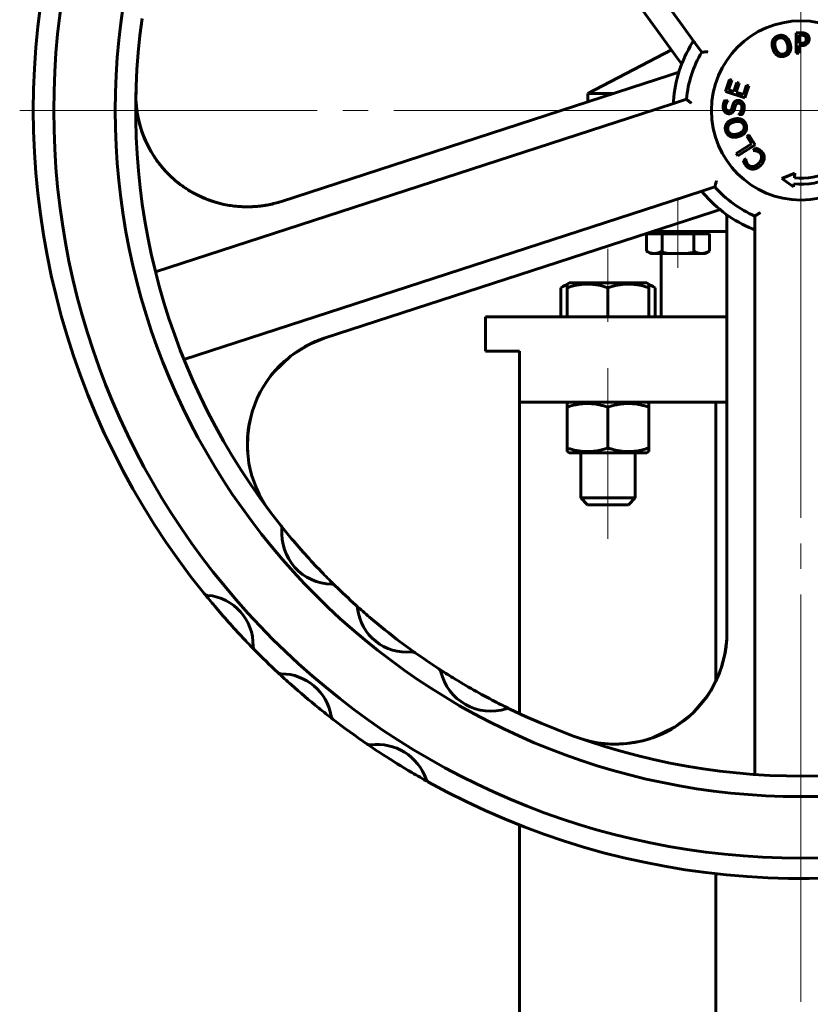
# Model space of a CAD drawing. Header units: millimetres. Extents: x -187 to 437, y 0 to 608.
# Tile 4 of 10: x 79 to 126, y 382 to 440. Entities that reach past the tile are written whole.
import ezdxf

# ---------------------------------------------------------------- set-up
doc = ezdxf.new("R2010")
doc.units = ezdxf.units.MM
for name, pattern in [('K5LT-1', [0]), ('K5LT_AXLED', [28.364895, 23.864895, -1.5, 1.5, -1.5]), ('K5LT_BASIC', [0])]:
    doc.linetypes.add(name, pattern=pattern)
doc.layers.add('Системный слой (1)', color=251, linetype='Continuous', true_color=0x6c6c6c)

# ---------------------------------------------------------------- blocks, each defined once
blk = doc.blocks.new('U0')
at = {"layer": 'Системный слой (1)', "color": 143, "linetype": 'K5LT_BASIC', "lineweight": 60, "true_color": 0x33acca}
for p, q in [((111.377, 414.129), (113.657, 414.129)), ((113.657, 414.129), (115.937, 414.129))]:
    blk.add_line(p, q, dxfattribs=at)
blk = doc.blocks.new('U1')
at = {"layer": 'Системный слой (1)', "color": 143, "linetype": 'K5LT_BASIC', "lineweight": 60, "true_color": 0x33acca}
for p, q in [((97.025, 420.841), (96.217, 420.518)), ((96.217, 420.518), (95.061, 419.806)), ((95.061, 419.806), (94.076, 418.864)), ((94.076, 418.864), (93.77, 418.479)), ((92.751, 416.366), (92.614, 415.749)), ((92.614, 415.749), (92.536, 415.12)), ((92.536, 415.12), (92.519, 414.486))]:
    blk.add_line(p, q, dxfattribs=at)
blk = doc.blocks.new('U3')
at = {"layer": 'Системный слой (1)', "color": 143, "linetype": 'K5LT_BASIC', "lineweight": 60, "true_color": 0x33acca}
for p, q in [((86.422, 432.711), (86.271, 433.145)), ((86.604, 432.289), (86.422, 432.711)), ((86.814, 431.881), (86.604, 432.289)), ((87.322, 431.105), (87.006, 431.559)), ((87.675, 430.68), (87.322, 431.105)), ((88.063, 430.288), (87.675, 430.68))]:
    blk.add_line(p, q, dxfattribs=at)
blk = doc.blocks.new('U7')
at = {"layer": 'Системный слой (1)', "color": 143, "linetype": 'K5LT_BASIC', "lineweight": 60, "true_color": 0x33acca}
for p, q in [((93.93, 418.69), (94.196, 419.005)), ((93.403, 417.916), (93.653, 418.313)), ((93.653, 418.313), (93.93, 418.69)), ((93.375, 417.867), (93.403, 417.916)), ((92.541, 415.193), (92.573, 415.489)), ((92.517, 414.709), (92.521, 414.871)), ((92.521, 414.871), (92.541, 415.193)), ((92.517, 414.629), (92.517, 414.709)), ((92.517, 414.588), (92.517, 414.629)), ((92.517, 414.568), (92.517, 414.588)), ((92.518, 414.539), (92.517, 414.568)), ((92.518, 414.525), (92.518, 414.539)), ((92.518, 414.52), (92.518, 414.525)), ((92.518, 414.509), (92.518, 414.52)), ((92.519, 414.487), (92.518, 414.509)), ((92.543, 414.104), (92.519, 414.487))]:
    blk.add_line(p, q, dxfattribs=at)
blk = doc.blocks.new('U12')
at = {"layer": 'Системный слой (1)', "color": 143, "linetype": 'K5LT_BASIC', "lineweight": 60, "true_color": 0x33acca}
for p, q in [((116.853, 397.667), (116.29, 397.438)), ((117.391, 397.948), (116.853, 397.667)), ((114.297, 397.063), (113.972, 397.061)), ((114.767, 397.095), (114.297, 397.063)), ((115.233, 397.16), (114.767, 397.095)), ((115.377, 397.187), (115.233, 397.16)), ((115.75, 397.272), (115.707, 397.261)), ((116.009, 397.345), (115.75, 397.272)), ((116.137, 397.385), (116.009, 397.345)), ((116.201, 397.406), (116.137, 397.385)), ((116.233, 397.417), (116.201, 397.406)), ((116.249, 397.423), (116.233, 397.417)), ((116.266, 397.429), (116.249, 397.423)), ((116.285, 397.436), (116.266, 397.429)), ((116.29, 397.438), (116.285, 397.436))]:
    blk.add_line(p, q, dxfattribs=at)
blk = doc.blocks.new('U13')
at = {"layer": 'Системный слой (1)', "color": 143, "linetype": 'K5LT_BASIC', "lineweight": 60, "true_color": 0x33acca}
for p, q in [((88.425, 429.976), (88.38, 430.012)), ((88.471, 429.94), (88.425, 429.976)), ((88.516, 429.904), (88.471, 429.94)), ((89.98, 429.051), (89.454, 429.301)), ((90.525, 428.85), (89.98, 429.051)), ((91.084, 428.698), (90.525, 428.85))]:
    blk.add_line(p, q, dxfattribs=at)
blk = doc.blocks.new('U14')
at = {"layer": 'Системный слой (1)', "color": 143, "linetype": 'K5LT_BASIC', "lineweight": 60, "true_color": 0x33acca}
for p, q in [((119.41, 399.788), (119.049, 399.329)), ((119.728, 400.277), (119.41, 399.788)), ((119.049, 399.329), (118.647, 398.903)), ((117.599, 398.075), (117.512, 398.02)), ((117.686, 398.131), (117.599, 398.075)), ((117.772, 398.189), (117.686, 398.131))]:
    blk.add_line(p, q, dxfattribs=at)
blk = doc.blocks.new('U15')
at = {"layer": 'Системный слой (1)', "color": 143, "linetype": 'K5LT_BASIC', "lineweight": 60, "true_color": 0x33acca}
for p, q in [((120.506, 402.329), (120.615, 403.164)), ((120.29, 401.513), (120.506, 402.329)), ((119.971, 400.729), (120.29, 401.513)), ((118.623, 398.882), (119.484, 399.894)), ((119.484, 399.894), (119.572, 400.024)), ((119.572, 400.024), (119.577, 400.031)), ((119.577, 400.031), (119.583, 400.042)), ((119.583, 400.042), (119.586, 400.046)), ((117.562, 398.053), (118.623, 398.882)), ((116.265, 397.428), (117.562, 398.053)), ((113.234, 397.121), (113.908, 397.066)), ((113.908, 397.066), (114.765, 397.096)), ((114.765, 397.096), (115.61, 397.237)), ((115.61, 397.237), (115.785, 397.281))]:
    blk.add_line(p, q, dxfattribs=at)
blk = doc.blocks.new('U22')
at = {"layer": 'Системный слой (1)', "color": 143, "linetype": 'K5LT_BASIC', "lineweight": 60, "true_color": 0x33acca}
for p, q in [((111.008, 423.871), (110.886, 423.805)), ((111.132, 423.926), (111.008, 423.871)), ((111.257, 423.97), (111.132, 423.926))]:
    blk.add_line(p, q, dxfattribs=at)
blk = doc.blocks.new('U23')
at = {"layer": 'Системный слой (1)', "color": 143, "linetype": 'K5LT_BASIC', "lineweight": 60, "true_color": 0x33acca}
for p, q in [((116.182, 423.926), (116.057, 423.97)), ((116.306, 423.871), (116.182, 423.926)), ((116.428, 423.805), (116.306, 423.871))]:
    blk.add_line(p, q, dxfattribs=at)
blk = doc.blocks.new('U26')
at = {"layer": 'Системный слой (1)', "color": 143, "linetype": 'K5LT_BASIC', "lineweight": 60, "true_color": 0x33acca}
for p, q in [((116.253, 427.089), (120.629, 427.089)), ((129.029, 427.089), (132.773, 427.089))]:
    blk.add_line(p, q, dxfattribs=at)
blk = doc.blocks.new('U29')
at = {"layer": 'Системный слой (1)', "color": 143, "linetype": 'K5LT_BASIC', "lineweight": 60, "true_color": 0x33acca}
for p, q in [((106.471, 422.089), (120.629, 422.089)), ((129.029, 422.089), (143.471, 422.089))]:
    blk.add_line(p, q, dxfattribs=at)
blk = doc.blocks.new('U31')
at = {"layer": 'Системный слой (1)', "color": 143, "linetype": 'K5LT_BASIC', "lineweight": 60, "true_color": 0x33acca}
for p, q in [((119.971, 400.729), (119.971, 417.089)), ((119.971, 286.089), (119.971, 389.467))]:
    blk.add_line(p, q, dxfattribs=at)
blk = doc.blocks.new('U34')
at = {"layer": 'Системный слой (1)', "color": 143, "linetype": 'K5LT_BASIC', "lineweight": 60, "true_color": 0x33acca}
for p, q in [((108.471, 417.089), (120.629, 417.089)), ((129.029, 417.089), (141.471, 417.089))]:
    blk.add_line(p, q, dxfattribs=at)
blk = doc.blocks.new('U36')
at = {"layer": 'Системный слой (1)', "color": 143, "linetype": 'K5LT_BASIC', "lineweight": 60, "true_color": 0x33acca}
for p, q in [((108.471, 398.851), (108.471, 417.089)), ((108.471, 286.089), (108.471, 392.323))]:
    blk.add_line(p, q, dxfattribs=at)
blk = doc.blocks.new('U37')
at = {"layer": 'Системный слой (1)', "color": 143, "linetype": 'K5LT_BASIC', "lineweight": 60, "true_color": 0x33acca}
for p, q in [((112.471, 435.189), (113.999, 435.189)), ((135.027, 435.189), (137.471, 435.189))]:
    blk.add_line(p, q, dxfattribs=at)
blk = doc.blocks.new('U40')
at = {"layer": 'Системный слой (1)', "color": 143, "linetype": 'K5LT_BASIC', "lineweight": 60, "true_color": 0x33acca}
for start, end in [(304.20435, 0), (250.45131, 304.20435)]:
    blk.add_arc((114.104, 403.585), 6.525, start, end, dxfattribs=at)
blk = doc.blocks.new('U44')
at = {"layer": 'Системный слой (1)', "color": 30, "linetype": 'K5LT_AXLED', "lineweight": 18, "true_color": 0xff8000}
for q in [(124.971, 479.989), (79.171, 434.189), (170.771, 434.189), (124.971, 256.289)]:
    blk.add_line((124.971, 434.189), q, dxfattribs=at)

msp = doc.modelspace()

# ---------------------------------------------------------------- linework, layer by layer
at = {"layer": 'Системный слой (1)', "color": 143, "linetype": 'K5LT_BASIC', "lineweight": 60, "true_color": 0x33acca}
for p, q in [((99.9177, 464.0775), (118.051, 439.119)), ((103.641, 456.6414), (116.8307, 438.4872)), ((118.051, 439.119), (118.7924, 438.0985)), ((116.8307, 438.4872), (117.6933, 437.3)), ((124.6802, 437.5416), (124.6957, 438.7415)), ((124.6957, 438.7415), (124.9971, 438.7376)), ((124.8534, 438.6013), (124.8472, 438.1229)), ((124.9856, 438.5996), (124.8534, 438.6013)), ((118.7924, 438.0985), (119.15, 437.6065)), ((124.8455, 437.9868), (124.8397, 437.5395)), ((124.9806, 437.9851), (124.8455, 437.9868)), ((124.8472, 438.1229), (124.9561, 438.1215)), ((117.3746, 437.7386), (112.4706, 435.1885)), ((117.6933, 437.3), (117.98, 436.9054)), ((124.8397, 437.5395), (124.6802, 437.5416)), ((117.1669, 436.2178), (115.7712, 435.7643)), ((117.8126, 436.4276), (117.1669, 436.2178)), ((115.7712, 435.7643), (94.5238, 428.8606)), ((120.5455, 435.2968), (120.7819, 436.0094)), ((120.9166, 435.9647), (120.7305, 435.4035)), ((120.7819, 436.0094), (120.9166, 435.9647)), ((121.0424, 435.3), (121.216, 435.8233)), ((121.3508, 435.7786), (121.1772, 435.2553)), ((121.216, 435.8233), (121.3508, 435.7786)), ((121.5999, 435.1151), (121.7861, 435.6762)), ((121.9208, 435.6315), (121.6845, 434.919)), ((121.7861, 435.6762), (121.9208, 435.6315)), ((112.4706, 434.6918), (112.4706, 435.1885)), ((121.6845, 434.919), (120.5455, 435.2968)), ((120.7305, 435.4035), (121.0424, 435.3)), ((121.1772, 435.2553), (121.5999, 435.1151)), ((117.6741, 434.6567), (116.4745, 434.2669)), ((118.2526, 434.8447), (117.6741, 434.6567)), ((120.5002, 434.7694), (120.6906, 434.7605)), ((120.6906, 434.7605), (120.6901, 434.7489)), ((116.4745, 434.2669), (87.1341, 424.7336)), ((121.3347, 433.9604), (121.3353, 433.9721)), ((121.5349, 433.9511), (121.3347, 433.9604)), ((121.7923, 432.6883), (121.9128, 432.7633)), ((122.0755, 432.2335), (121.7923, 432.6883)), ((121.9128, 432.7633), (122.2804, 432.1731)), ((121.1774, 431.6742), (122.0755, 432.2335)), ((122.2804, 432.1731), (121.2617, 431.5388)), ((121.2617, 431.5388), (121.1774, 431.6742)), ((122.1711, 431.8442), (122.3004, 431.9843)), ((122.1797, 431.8363), (122.1711, 431.8442)), ((121.5962, 431.2209), (121.7268, 431.3624)), ((121.7268, 431.3624), (121.736, 431.3538)), ((123.8401, 430.1929), (124.6161, 430.5059)), ((124.6161, 430.5059), (124.5871, 430.2405)), ((124.5301, 429.7196), (123.8401, 430.1929)), ((124.5488, 429.8908), (124.5301, 429.7196)), ((118.1432, 429.1312), (119.3428, 429.521)), ((119.3428, 429.521), (119.9213, 429.7089)), ((88.8028, 419.5979), (118.1432, 429.1312)), ((118.3669, 427.7754), (119.7626, 428.2289)), ((119.7626, 428.2289), (120.2265, 428.3796)), ((97.0255, 420.8411), (118.3669, 427.7754)), ((120.6292, 427.9198), (120.6292, 427.8705)), ((120.6292, 427.8705), (120.6292, 427.3938)), ((122.2706, 428.0021), (122.2706, 427.3938)), ((115.9106, 426.9685), (116.3725, 426.9685)), ((115.9106, 426.9685), (115.9106, 425.9514)), ((116.1581, 427.0577), (116.1581, 426.9685)), ((116.3725, 426.9685), (116.8344, 426.9685)), ((116.8344, 426.9685), (117.7581, 426.9685)), ((116.8344, 426.9685), (116.8344, 425.9514)), ((117.7581, 426.9685), (118.6819, 426.9685)), ((118.6819, 426.9685), (118.6819, 425.9514)), ((118.6819, 426.9685), (119.1438, 426.9685)), ((119.1438, 426.9685), (119.6057, 426.9685)), ((119.3581, 427.0885), (119.3581, 426.9685)), ((119.6057, 426.9685), (119.6057, 425.9514)), ((120.6292, 427.3938), (120.6292, 425.9263)), ((122.2706, 427.3938), (122.2706, 426.1324)), ((115.9106, 425.9514), (116.1581, 425.8085)), ((116.1581, 425.8085), (116.3725, 425.8085)), ((116.3725, 425.8085), (117.7581, 425.8085)), ((116.7706, 422.0885), (116.7706, 425.8085)), ((117.7581, 425.8085), (119.1438, 425.8085)), ((119.1438, 425.8085), (119.3581, 425.8085)), ((119.6057, 425.9514), (119.3581, 425.8085)), ((120.6292, 425.9263), (120.6292, 403.5855)), ((122.2706, 426.1324), (122.2706, 395.2821)), ((110.8856, 423.8049), (111.2569, 424.0192)), ((111.2569, 424.0192), (111.3769, 424.0885)), ((111.2569, 423.8049), (111.2569, 424.0192)), ((115.9369, 424.0885), (111.3769, 424.0885)), ((116.0569, 424.0192), (115.9369, 424.0885)), ((116.0569, 424.0192), (116.0569, 423.8049)), ((116.4282, 423.8049), (116.0569, 424.0192)), ((110.8856, 422.0885), (110.8856, 423.8049)), ((111.2569, 422.0885), (111.2569, 423.8049)), ((113.6569, 422.0885), (113.6569, 423.8049)), ((116.0569, 422.0885), (116.0569, 423.8049)), ((116.4282, 422.0885), (116.4282, 423.8049)), ((106.4706, 420.0885), (106.4706, 422.0885)), ((106.4706, 420.0885), (108.4706, 420.0885)), ((108.4706, 417.0885), (108.4706, 420.0885)), ((111.3769, 417.0885), (111.2569, 417.0192)), ((115.9369, 417.0885), (116.0569, 417.0192)), ((111.2569, 416.8049), (111.2569, 417.0192)), ((111.2569, 416.8049), (111.2569, 414.4122)), ((113.6569, 416.8049), (113.6569, 414.4122)), ((116.0569, 417.0192), (116.0569, 416.8049)), ((116.0569, 416.8049), (116.0569, 414.4122)), ((111.2569, 414.1978), (111.2569, 414.4122)), ((111.2569, 414.1978), (111.3769, 414.1285)), ((116.0569, 414.1978), (115.9369, 414.1285)), ((116.0569, 414.4122), (116.0569, 414.1978)), ((112.0569, 414.1285), (112.0569, 411.4885)), ((115.2569, 414.1285), (115.2569, 411.4885)), ((115.2569, 411.4885), (112.0569, 411.4885)), ((112.0569, 411.4885), (112.4569, 411.0885)), ((115.2569, 411.4885), (114.8569, 411.0885)), ((114.8569, 411.0885), (112.4569, 411.0885)), ((94.481, 409.8702), (94.4778, 409.8742)), ((97.6615, 406.3459), (97.6469, 406.3603)), ((98.895, 405.1874), (98.8797, 405.2012)), ((102.3596, 402.4121), (102.3438, 402.4233)), ((103.7456, 401.47), (103.7381, 401.4749)), ((107.9125, 399.1169), (107.9084, 399.1189))]:
    msp.add_line(p, q, dxfattribs=at)
at = {"layer": 'Системный слой (1)', "color": 30, "linetype": 'K5LT_AXLED', "lineweight": 18, "true_color": 0xff8000}
for p, q in [((124.9706, 427.1885), (124.9706, 437.1885)), ((124.9706, 425.0885), (124.9706, 431.0885)), ((117.7581, 429.0885), (117.7581, 424.9685)), ((113.6569, 426.0885), (113.6569, 421.8049)), ((113.6569, 419.0885), (113.6569, 414.8049)), ((113.6569, 416.4122), (113.6569, 409.0885))]:
    msp.add_line(p, q, dxfattribs=at)
at = {"layer": 'Системный слой (1)', "color": 143, "linetype": 'K5LT_BASIC', "lineweight": 60, "true_color": 0x33acca}
msp.add_circle((124.9706, 434.1885), 5.25, dxfattribs=at)
for centre, radius, start, end in [((124.9706, 434.1885), 43.8, 90, 180), ((124.9706, 434.1885), 43.8, 180, 90), ((124.9706, 434.1885), 40.2, 90, 180), ((124.9706, 434.1885), 40.2, 180, 90), ((124.9706, 434.1885), 45, 168.973948, 218.96572), ((124.9706, 434.1885), 39, 172.062892, 218.567757), ((124.9706, 434.1885), 7.5, 148.193038, 175.806962), ((124.9706, 434.1885), 6.75, 149.578178, 174.421822), ((124.9706, 434.1885), 4.3184, 264.394866, 29.57049), ((124.9706, 434.1885), 3.9666, 264.451341, 28.742093), ((92.5075, 435.0662), 6.525, 178.451306, 288), ((124.9706, 434.1885), 7.5, 220.193038, 247.806962), ((124.9706, 434.1885), 6.75, 221.578178, 246.421822), ((120.3292, 427.9198), 0.3, 0, 53.4838), ((99.0418, 414.6355), 6.525, 108, 217.020123), ((94.2431, 409.6873), 0.3, 355.406123, 38.567757), ((124.9706, 434.1885), 39, 218.567757, 220.039985), ((97.5255, 409.4236), 2.993, 175.406123, 268.716479), ((124.9706, 434.1885), 39, 220.039985, 224.082616), ((124.9706, 434.1885), 39, 224.082616, 225.554844), ((97.4517, 406.1314), 0.3, 45.554844, 88.716479), ((97.4517, 406.1314), 0.3, 45.554844, 88.716479), ((124.9706, 434.1885), 39, 225.554844, 228.009688), ((124.9706, 434.1885), 45, 218.96572, 220.203144), ((90.2154, 406.0787), 0.3, 218.96572, 265.139838), ((90.2154, 406.0787), 0.3, 218.96572, 265.139838), ((89.9438, 402.8845), 2.9057, 358.43548, 85.139838), ((124.9706, 434.1885), 45, 220.203144, 223.372174), ((98.6787, 404.9785), 0.3, 6.56209, 48.009688), ((124.9706, 434.1885), 39, 228.009688, 229.58558), ((101.8514, 405.3435), 2.8936, 186.56209, 276.013823), ((124.9706, 434.1885), 39, 229.58558, 232.990333), ((124.9706, 434.1885), 45, 223.372174, 224.609597), ((93.1483, 402.797), 0.3, 178.43548, 224.609597), ((124.9706, 434.1885), 39, 232.990333, 234.566225), ((124.9706, 434.1885), 45, 224.609597, 227.031526), ((102.186, 402.1674), 0.3, 54.566225, 96.013823), ((102.186, 402.1674), 0.3, 54.566225, 96.013823), ((124.9706, 434.1885), 39, 234.566225, 237.014304), ((94.5033, 401.4802), 0.3, 227.031526, 270.016687), ((94.5033, 401.4802), 0.3, 227.031526, 270.016687), ((124.9706, 434.1885), 45, 227.031526, 228.403372), ((94.5042, 398.2151), 2.9651, 9.459841, 90.016687), ((103.5745, 401.2234), 0.3, 13.616829, 57.014304), ((124.9706, 434.1885), 39, 237.014304, 238.474086), ((106.789, 402.0021), 3.0075, 193.616829, 287.460368), ((124.9706, 434.1885), 39, 238.474086, 242.603111), ((124.9706, 434.1885), 45, 228.403372, 231.073155), ((124.9706, 434.1885), 39, 242.603111, 244.062892), ((124.9706, 434.1885), 45, 231.073155, 232.445001), ((97.725, 398.7518), 0.3, 189.459841, 232.445001), ((107.7814, 398.847), 0.3, 64.062892, 107.460368), ((107.7814, 398.847), 0.3, 64.062892, 107.460368), ((124.9706, 434.1885), 39, 244.062892, 290.567757), ((124.9706, 434.1885), 45, 232.445001, 235.577781), ((99.7023, 397.3158), 0.3, 235.577781, 277.252469), ((99.7023, 397.3158), 0.3, 235.577781, 277.252469), ((124.9706, 434.1885), 45, 235.578048, 237.011495), ((100.1246, 393.9973), 3.0452, 19.29926, 97.252469), ((124.9706, 434.1885), 45, 237.011495, 239.540234), ((124.9706, 434.1885), 45, 239.540234, 240.973948), ((103.2819, 395.1029), 0.3, 199.29926, 240.973948), ((124.9706, 434.1885), 45, 240.973948, 290.96572)]:
    msp.add_arc(centre, radius, start, end, dxfattribs=at)
for points in [[(123.3188, 438.2978), (123.3626, 438.3944), (123.5256, 438.5303), (123.641, 438.5653)], [(123.6821, 438.4335), (123.5993, 438.4083), (123.4921, 438.3128), (123.4633, 438.237)], [(123.641, 438.5653), (123.7583, 438.6009), (123.9711, 438.5761), (124.0585, 438.5224)], [(123.9723, 438.3915), (123.9086, 438.4372), (123.7621, 438.4578), (123.6821, 438.4335)], [(124.0585, 438.5224), (124.1468, 438.4659), (124.2872, 438.2646), (124.3308, 438.1213)], [(125.1989, 438.5512), (125.1613, 438.5769), (125.0605, 438.5987), (124.9856, 438.5996)], [(124.9971, 438.7376), (125.1041, 438.7362), (125.2534, 438.6993), (125.3102, 438.6587)], [(125.2831, 438.3673), (125.2839, 438.4295), (125.2423, 438.5214), (125.1989, 438.5512)], [(125.3102, 438.6587), (125.3767, 438.6121), (125.4508, 438.4701), (125.4495, 438.37)], [(123.3156, 437.813), (123.2718, 437.9573), (123.2768, 438.1986), (123.3188, 438.2978)], [(123.4633, 438.237), (123.4355, 438.1645), (123.4408, 437.973), (123.4747, 437.8613)], [(123.4747, 437.8613), (123.5434, 437.6352), (123.8061, 437.4528), (123.9652, 437.5011)], [(123.9652, 437.5011), (124.1243, 437.5494), (124.2403, 437.8469), (124.1716, 438.073)], [(124.1716, 438.073), (124.1372, 438.1865), (124.0344, 438.3474), (123.9723, 438.3915)], [(124.3308, 438.1213), (124.3731, 437.9817), (124.3711, 437.7341), (124.3273, 437.6375)], [(124.9561, 438.1215), (125.0533, 438.1203), (125.1733, 438.1499), (125.2128, 438.1902)], [(125.341, 438.1049), (125.278, 438.0444), (125.109, 437.9834), (124.9806, 437.9851)], [(125.2128, 438.1902), (125.2492, 438.2257), (125.2824, 438.3099), (125.2831, 438.3673)], [(125.4495, 438.37), (125.4485, 438.2922), (125.3912, 438.1529), (125.341, 438.1049)], [(123.5866, 437.4126), (123.4974, 437.4688), (123.3585, 437.6716), (123.3156, 437.813)], [(124.0044, 437.3687), (123.8881, 437.3334), (123.678, 437.356), (123.5866, 437.4126)], [(124.3273, 437.6375), (124.2808, 437.536), (124.117, 437.4029), (124.0044, 437.3687)], [(120.73, 433.9974), (120.5843, 434.0042), (120.3977, 434.2407), (120.4059, 434.4165)], [(120.4059, 434.4165), (120.4106, 434.5175), (120.4588, 434.6944), (120.5002, 434.7694)], [(120.5443, 434.4208), (120.5391, 434.31), (120.6367, 434.1682), (120.7212, 434.1643)], [(120.6901, 434.7489), (120.6349, 434.694), (120.5489, 434.5189), (120.5443, 434.4208)], [(120.915, 434.312), (120.931, 434.3618), (120.9728, 434.5069), (120.9896, 434.5548)], [(120.9896, 434.5548), (121.0333, 434.6764), (121.1911, 434.7839), (121.3028, 434.7787)], [(121.1298, 434.4723), (121.1117, 434.4177), (121.086, 434.3264), (121.0653, 434.2582)], [(121.3203, 434.6114), (121.2484, 434.6148), (121.1558, 434.548), (121.1298, 434.4723)], [(121.3028, 434.7787), (121.3737, 434.7754), (121.507, 434.7117), (121.5522, 434.658)], [(121.508, 434.3349), (121.5141, 434.467), (121.4107, 434.6072), (121.3203, 434.6114)], [(121.5522, 434.658), (121.602, 434.5983), (121.6516, 434.4499), (121.6465, 434.3402)], [(120.7212, 434.1643), (120.797, 434.1607), (120.8911, 434.2371), (120.915, 434.312)], [(120.9502, 434.065), (120.9087, 434.0299), (120.7999, 433.9941), (120.73, 433.9974)], [(121.0653, 434.2582), (121.0459, 434.1968), (120.9918, 434.101), (120.9502, 434.065)], [(121.3353, 433.9721), (121.4128, 434.0473), (121.5037, 434.2427), (121.508, 434.3349)], [(121.6465, 434.3402), (121.6404, 434.21), (121.5775, 434.0299), (121.5349, 433.9511)], [(120.553, 433.0016), (120.5212, 433.1199), (120.5529, 433.3319), (120.6094, 433.4175)], [(120.6094, 433.4175), (120.6688, 433.5039), (120.8745, 433.6377), (121.0192, 433.6766)], [(120.7375, 433.327), (120.6897, 433.2649), (120.6644, 433.1191), (120.6861, 433.0384)], [(121.0623, 433.516), (120.9477, 433.4852), (120.7836, 433.3878), (120.7375, 433.327)], [(121.0192, 433.6766), (121.16, 433.7144), (121.4074, 433.7043), (121.5026, 433.6574)], [(121.6271, 433.2911), (121.584, 433.4517), (121.2905, 433.5773), (121.0623, 433.516)], [(121.2512, 432.8125), (121.4794, 432.8738), (121.6703, 433.1305), (121.6271, 433.2911)], [(121.5026, 433.6574), (121.6025, 433.6077), (121.7302, 433.4396), (121.7608, 433.326)], [(121.7608, 433.326), (121.7923, 433.2086), (121.7629, 432.9993), (121.7034, 432.9098)], [(120.81, 432.6709), (120.7148, 432.7178), (120.5843, 432.8852), (120.553, 433.0016)], [(120.6861, 433.0384), (120.7086, 432.9548), (120.8006, 432.8446), (120.8754, 432.8133)], [(121.2943, 432.6519), (121.1488, 432.6128), (120.9077, 432.6256), (120.81, 432.6709)], [(120.8754, 432.8133), (120.947, 432.7832), (121.1385, 432.7823), (121.2512, 432.8125)], [(121.7034, 432.9098), (121.6443, 432.8224), (121.4371, 432.6903), (121.2943, 432.6519)], [(122.3386, 431.8207), (122.2893, 431.8317), (122.2058, 431.8373), (122.1797, 431.8363)], [(122.3004, 431.9843), (122.3422, 431.9708), (122.4168, 431.9484), (122.4638, 431.9262)], [(122.5497, 431.7067), (122.4989, 431.7535), (122.3894, 431.8082), (122.3386, 431.8207)], [(122.4638, 431.9262), (122.5142, 431.9034), (122.5919, 431.8556), (122.6447, 431.8069)], [(122.6609, 431.4414), (122.6639, 431.5193), (122.6054, 431.6552), (122.5497, 431.7067)], [(122.6447, 431.8069), (122.7305, 431.7277), (122.8222, 431.536), (122.8217, 431.4293)], [(121.666, 431.0613), (121.6459, 431.0969), (121.611, 431.1781), (121.5962, 431.2209)], [(121.8, 430.8953), (121.7557, 430.9362), (121.6896, 431.0209), (121.666, 431.0613)], [(121.736, 431.3538), (121.7386, 431.325), (121.7503, 431.2402), (121.7675, 431.1886)], [(121.7675, 431.1886), (121.7839, 431.139), (121.8415, 431.0422), (121.893, 430.9947)], [(121.893, 430.9947), (121.9495, 430.9427), (122.0931, 430.8961), (122.1719, 430.9055)], [(122.1719, 430.9055), (122.2506, 430.9163), (122.418, 431.0145), (122.4964, 431.0996)], [(122.6187, 430.9869), (122.5165, 430.8761), (122.3083, 430.7638), (122.1987, 430.7524)], [(122.4964, 431.0996), (122.5802, 431.1904), (122.6572, 431.3614), (122.6609, 431.4414)], [(122.8217, 431.4293), (122.8219, 431.3233), (122.7215, 431.0984), (122.6187, 430.9869)], [(122.1987, 430.7524), (122.0911, 430.7419), (121.8893, 430.8129), (121.8, 430.8953)]]:
    msp.add_open_spline(points, degree=2, dxfattribs=at)
for points, knots in [([(118.756, 438.1487), (118.7474, 438.1606), (118.7391, 438.1712), (118.7181, 438.1948), (118.7055, 438.2057), (118.6819, 438.2152), (118.6715, 438.2153), (118.6504, 438.2071), (118.6401, 438.1988), (118.6187, 438.1749), (118.6078, 438.1591), (118.5969, 438.1415)], [0.26084178, 0.26084178, 0.26084178, 0.26084178, 0.27907306, 0.27907306, 0.30792839, 0.30792839, 0.33192933, 0.33192933, 0.35652941, 0.35652941, 0.38334636, 0.38334636, 0.38334636, 0.38334636]), ([(119.15, 437.6065), (119.15, 437.6065), (119.1565, 437.6068), (119.1822, 437.608), (119.202, 437.609), (119.2554, 437.6114), (119.2902, 437.6129), (119.3559, 437.6156), (119.3851, 437.6168), (119.4456, 437.6191), (119.477, 437.6202), (119.5089, 437.6213), (119.5095, 437.6213), (119.51, 437.6213)], [0, 0, 0, 0, 0.0329948, 0.0329948, 0.06869231, 0.06869231, 0.11081706, 0.11081706, 0.1413526, 0.1413526, 0.1725803, 0.1725803, 0.173117, 0.173117, 0.173117, 0.173117]), ([(117.4907, 434.7369), (117.4887, 434.7099), (117.4886, 434.6868), (117.4949, 434.6537), (117.5001, 434.6422), (117.5165, 434.627), (117.5271, 434.6233), (117.5549, 434.622), (117.5721, 434.6252), (117.5988, 434.6324), (117.6068, 434.6348), (117.6152, 434.6375)], [0.00042724, 0.00042724, 0.00042724, 0.00042724, 0.03249564, 0.03249564, 0.05842647, 0.05842647, 0.08287906, 0.08287906, 0.11035826, 0.11035826, 0.12140579, 0.12140579, 0.12140579, 0.12140579]), ([(118.5351, 434.621), (118.5347, 434.6214), (118.5343, 434.6217), (118.5091, 434.6413), (118.4843, 434.6607), (118.4367, 434.6981), (118.4138, 434.7162), (118.3623, 434.757), (118.335, 434.7787), (118.2932, 434.8121), (118.2777, 434.8245), (118.2577, 434.8406), (118.2526, 434.8446), (118.2526, 434.8447)], [-0.00053974, -0.00053974, -0.00053974, -0.00053974, 0, 0, 0.0314048, 0.0314048, 0.06211351, 0.06211351, 0.10447717, 0.10447717, 0.14037713, 0.14037713, 0.17355906, 0.17355906, 0.17355906, 0.17355906]), ([(86.1292, 433.6974), (86.1884, 433.422), (86.2652, 433.1504), (86.4113, 432.737), (86.47, 432.5914), (86.5446, 432.4168), (86.558, 432.3863), (86.6097, 432.2764), (86.6468, 432.1964), (86.8088, 431.8759), (86.9606, 431.6514), (87.0985, 431.417), (87.0995, 431.4157), (87.2546, 431.1868), (87.4234, 430.9691), (87.7917, 430.5505), (87.9923, 430.3502), (88.419, 429.9752), (88.6455, 429.8009), (88.9508, 429.5961), (89.0194, 429.5495), (89.2522, 429.4136), (89.4135, 429.3184), (89.8271, 429.1106), (90.0814, 429.0027), (90.3857, 428.8957), (90.4306, 428.8808), (90.497, 428.8586), (90.5184, 428.8511), (90.7413, 428.7886), (90.9421, 428.7288), (91.414, 428.6289), (91.6847, 428.5893), (92.0841, 428.556), (92.2121, 428.549), (92.4404, 428.5432), (92.5408, 428.543), (92.6853, 428.5459), (92.7295, 428.5472), (92.7933, 428.5498), (92.8128, 428.5507), (92.8518, 428.5526), (92.8713, 428.5536), (92.902, 428.5554), (92.9132, 428.5561), (92.9357, 428.5575), (92.9469, 428.5583), (92.9805, 428.5605), (93.003, 428.5622), (93.0701, 428.5675), (93.1149, 428.5714), (93.2488, 428.5847), (93.3378, 428.5954), (93.5169, 428.6205), (93.6069, 428.6351), (93.6965, 428.6515)], [0, 0, 0, 0, 2.8248763, 2.8248763, 4.3951613, 4.3951613, 4.728279, 4.728279, 5.6119954, 5.6119954, 8.3265429, 8.3265429, 8.3424468, 8.3424468, 11.1028001, 11.1028001, 13.951817, 13.951817, 16.8336405, 16.8336405, 17.6717447, 17.6717447, 19.5677232, 19.5677232, 22.3711955, 22.3711955, 22.8535098, 22.8535098, 23.0841499, 23.0841499, 25.2177296, 25.2177296, 28.0136984, 28.0136984, 29.3282959, 29.3282959, 30.3589931, 30.3589931, 30.8138451, 30.8138451, 31.0145737, 31.0145737, 31.2153023, 31.2153023, 31.3309821, 31.3309821, 31.446662, 31.446662, 31.677795, 31.677795, 32.1396073, 32.1396073, 33.0623245, 33.0623245, 34, 34, 34, 34]), ([(119.9213, 429.7089), (119.9213, 429.709), (119.923, 429.7152), (119.9298, 429.7401), (119.935, 429.7592), (119.9492, 429.8107), (119.9585, 429.8444), (119.9762, 429.9076), (119.9841, 429.9357), (120.0006, 429.994), (120.0093, 430.0242), (120.0181, 430.0549), (120.0183, 430.0554), (120.0184, 430.056)], [0, 0, 0, 0, 0.0329948, 0.0329948, 0.06869231, 0.06869231, 0.11081706, 0.11081706, 0.1413526, 0.1413526, 0.1725803, 0.1725803, 0.173117, 0.173117, 0.173117, 0.173117]), ([(119.2839, 429.5018), (119.2681, 429.4967), (119.2539, 429.4915), (119.2249, 429.4781), (119.2116, 429.4694), (119.1968, 429.4498), (119.194, 429.4399), (119.1964, 429.4169), (119.2017, 429.4043), (119.2182, 429.3772), (119.2291, 429.363), (119.2416, 429.3483)], [0.26077176, 0.26077176, 0.26077176, 0.26077176, 0.28129914, 0.28129914, 0.30962306, 0.30962306, 0.33349553, 0.33349553, 0.35841456, 0.35841456, 0.38337665, 0.38337665, 0.38337665, 0.38337665]), ([(94.5238, 428.8606), (94.4005, 428.8205), (94.276, 428.7842), (94.025, 428.7192), (93.8984, 428.6904), (93.6439, 428.6405), (93.5159, 428.6194), (93.3704, 428.5997), (93.3534, 428.5975), (93.3171, 428.5929), (93.2978, 428.5905), (93.2715, 428.5874), (93.2644, 428.5866), (93.2549, 428.5855), (93.2523, 428.5852), (93.2488, 428.5848), (93.2479, 428.5847), (93.2461, 428.5845), (93.2451, 428.5844), (93.2434, 428.5842), (93.2427, 428.5841), (93.2407, 428.5839), (93.2395, 428.5838), (93.2382, 428.5836)], [0, 0, 0, 0, 5.6, 5.6, 11.2, 11.2, 16.8, 16.8, 17.53822, 17.53822, 18.3781752, 18.3781752, 18.6833289, 18.6833289, 18.7941905, 18.7941905, 18.8344662, 18.8344662, 18.874742, 18.874742, 18.9078576, 18.9078576, 18.9610428, 18.9610428, 18.9610428, 18.9610428]), ([(122.5706, 428.2017), (122.5702, 428.2014), (122.5697, 428.2011), (122.5433, 428.1832), (122.5172, 428.1656), (122.4669, 428.1319), (122.4426, 428.1157), (122.3879, 428.0793), (122.3588, 428.06), (122.3142, 428.0306), (122.2976, 428.0197), (122.2761, 428.0056), (122.2706, 428.0021), (122.2706, 428.0021)], [-0.00053974, -0.00053974, -0.00053974, -0.00053974, 0, 0, 0.0314048, 0.0314048, 0.06211351, 0.06211351, 0.10447717, 0.10447717, 0.14037713, 0.14037713, 0.17355906, 0.17355906, 0.17355906, 0.17355906]), ([(122.1377, 427.2442), (122.1627, 427.2339), (122.1847, 427.2267), (122.218, 427.2225), (122.2306, 427.2238), (122.2502, 427.2348), (122.2569, 427.2436), (122.2667, 427.2695), (122.2691, 427.2868), (122.2705, 427.3144), (122.2706, 427.3229), (122.2706, 427.3318)], [0.00042724, 0.00042724, 0.00042724, 0.00042724, 0.032486, 0.032486, 0.05842129, 0.05842129, 0.08283052, 0.08283052, 0.1102006, 0.1102006, 0.12139894, 0.12139894, 0.12139894, 0.12139894]), ([(115.9106, 425.9514), (115.9435, 425.9324), (116.0134, 425.8953), (116.1083, 425.8558), (116.1955, 425.8296), (116.2694, 425.8149), (116.3287, 425.8093), (116.3627, 425.8085), (116.3725, 425.8085)], [0, 0, 0, 0, 1.9736316, 4.1599594, 5.5817399, 7.0451118, 8.4346438, 9, 9, 9, 9]), ([(116.3725, 425.8085), (116.4008, 425.8085), (116.4555, 425.8119), (116.5388, 425.8267), (116.6132, 425.8483), (116.713, 425.8863), (116.7835, 425.9221), (116.8344, 425.9514)], [0, 0, 0, 0, 1.4474022, 2.7997206, 4.2800738, 5.2910861, 8, 8, 8, 8]), ([(118.6819, 425.9514), (118.7148, 425.9324), (118.7847, 425.8953), (118.8796, 425.8558), (118.9668, 425.8296), (119.0407, 425.8149), (119.1, 425.8093), (119.1339, 425.8085), (119.1438, 425.8085)], [0, 0, 0, 0, 1.9736316, 4.1599594, 5.5817399, 7.0451118, 8.4346438, 9, 9, 9, 9]), ([(119.1438, 425.8085), (119.1721, 425.8085), (119.2268, 425.8119), (119.3101, 425.8267), (119.3845, 425.8483), (119.4843, 425.8863), (119.5548, 425.9221), (119.6057, 425.9514)], [0, 0, 0, 0, 1.4474022, 2.7997206, 4.2800738, 5.2910861, 8, 8, 8, 8]), ([(113.6569, 423.8049), (113.575, 423.8322), (113.4541, 423.8694), (113.2793, 423.9156), (113.1587, 423.9431), (113.0167, 423.9707), (112.9034, 423.9885), (112.7684, 424.0044), (112.6444, 424.0148), (112.4983, 424.0201), (112.3583, 424.0187), (112.2246, 424.0115), (112.095, 423.9992), (111.9471, 423.9794), (111.7429, 423.9425), (111.5056, 423.8837), (111.3322, 423.83), (111.2569, 423.8049)], [0, 0, 0, 0, 1.8897933, 2.7722861, 3.9739602, 4.6131991, 5.9622526, 6.5083066, 7.6207071, 8.715255, 9.7460926, 10.721757, 11.6813496, 12.6290212, 14.021816, 16.2599091, 18, 18, 18, 18]), ([(116.0569, 423.8049), (115.975, 423.8322), (115.8541, 423.8694), (115.6793, 423.9156), (115.5587, 423.9431), (115.4167, 423.9707), (115.3034, 423.9885), (115.1684, 424.0044), (115.0444, 424.0148), (114.8983, 424.0201), (114.7583, 424.0187), (114.6246, 424.0115), (114.495, 423.9992), (114.3471, 423.9794), (114.1429, 423.9425), (113.9056, 423.8837), (113.7322, 423.83), (113.6569, 423.8049)], [0, 0, 0, 0, 1.8897933, 2.7722861, 3.9739602, 4.6131991, 5.9622526, 6.5083066, 7.6207071, 8.715255, 9.7460926, 10.721757, 11.6813496, 12.6290212, 14.021816, 16.2599091, 18, 18, 18, 18]), ([(95.8629, 420.3323), (95.8919, 420.3485), (95.921, 420.3645), (96.0524, 420.4354), (96.156, 420.4877), (96.3657, 420.5869), (96.4718, 420.6337), (96.6864, 420.7214), (96.7948, 420.7624), (96.9043, 420.8004)], [4.7898766, 4.7898766, 4.7898766, 4.7898766, 5.5891268, 5.5891268, 8.3836902, 8.3836902, 11.1782536, 11.1782536, 13.9728169, 13.9728169, 13.9728169, 13.9728169]), ([(113.6569, 416.8049), (113.575, 416.8322), (113.4541, 416.8694), (113.2793, 416.9156), (113.1587, 416.9431), (113.0167, 416.9707), (112.9034, 416.9885), (112.7684, 417.0044), (112.6444, 417.0148), (112.4983, 417.0201), (112.3583, 417.0187), (112.2246, 417.0115), (112.095, 416.9992), (111.9471, 416.9794), (111.7429, 416.9425), (111.5056, 416.8837), (111.3322, 416.83), (111.2569, 416.8049)], [0, 0, 0, 0, 1.8897933, 2.7722861, 3.9739602, 4.6131991, 5.9622526, 6.5083066, 7.6207071, 8.715255, 9.7460926, 10.721757, 11.6813496, 12.6290212, 14.021816, 16.2599091, 18, 18, 18, 18]), ([(116.0569, 416.8049), (115.975, 416.8322), (115.8541, 416.8694), (115.6793, 416.9156), (115.5587, 416.9431), (115.4167, 416.9707), (115.3034, 416.9885), (115.1684, 417.0044), (115.0444, 417.0148), (114.8983, 417.0201), (114.7583, 417.0187), (114.6246, 417.0115), (114.495, 416.9992), (114.3471, 416.9794), (114.1429, 416.9425), (113.9056, 416.8837), (113.7322, 416.83), (113.6569, 416.8049)], [0, 0, 0, 0, 1.8897933, 2.7722861, 3.9739602, 4.6131991, 5.9622526, 6.5083066, 7.6207071, 8.715255, 9.7460926, 10.721757, 11.6813496, 12.6290212, 14.021816, 16.2599091, 18, 18, 18, 18]), ([(111.2569, 414.4122), (111.3388, 414.3849), (111.4598, 414.3476), (111.6346, 414.3015), (111.7551, 414.2739), (111.8971, 414.2463), (112.0104, 414.2285), (112.1454, 414.2126), (112.2694, 414.2023), (112.4155, 414.197), (112.5555, 414.1984), (112.6892, 414.2055), (112.8188, 414.2178), (112.9667, 414.2377), (113.1709, 414.2745), (113.4082, 414.3333), (113.5816, 414.3871), (113.6569, 414.4122)], [0, 0, 0, 0, 1.8897933, 2.7722861, 3.9739602, 4.6131991, 5.9622526, 6.5083066, 7.6207071, 8.715255, 9.7460926, 10.721757, 11.6813496, 12.6290212, 14.021816, 16.2599091, 18, 18, 18, 18]), ([(113.6569, 414.4122), (113.7388, 414.3849), (113.8598, 414.3476), (114.0346, 414.3015), (114.1551, 414.2739), (114.2971, 414.2463), (114.4104, 414.2285), (114.5454, 414.2126), (114.6694, 414.2023), (114.8155, 414.197), (114.9555, 414.1984), (115.0892, 414.2055), (115.2188, 414.2178), (115.3667, 414.2377), (115.5709, 414.2745), (115.8082, 414.3333), (115.9816, 414.3871), (116.0569, 414.4122)], [0, 0, 0, 0, 1.8897933, 2.7722861, 3.9739602, 4.6131991, 5.9622526, 6.5083066, 7.6207071, 8.715255, 9.7460926, 10.721757, 11.6813496, 12.6290212, 14.021816, 16.2599091, 18, 18, 18, 18]), ([(120.6292, 403.5855), (120.6292, 403.4548), (120.6252, 403.3242), (120.6092, 403.0633), (120.5973, 402.9331), (120.5656, 402.6736), (120.5459, 402.5443), (120.5209, 402.4079), (120.5194, 402.4002), (120.5135, 402.3685), (120.5089, 402.3447), (120.5026, 402.3128), (120.501, 402.3048), (120.4988, 402.294), (120.4982, 402.2913), (120.4975, 402.2877), (120.4973, 402.2868), (120.4969, 402.285), (120.4967, 402.2841), (120.4964, 402.2824), (120.4963, 402.2817), (120.4958, 402.2795), (120.4955, 402.2781), (120.495, 402.2754), (120.4947, 402.2741), (120.4944, 402.2728)], [0, 0, 0, 0, 5.6, 5.6, 11.2, 11.2, 16.8, 16.8, 17.1390452, 17.1390452, 18.1792447, 18.1792447, 18.5299515, 18.5299515, 18.6481936, 18.6481936, 18.6880593, 18.6880593, 18.727925, 18.727925, 18.7607034, 18.7607034, 18.8227167, 18.8227167, 18.8786878, 18.8786878, 18.8786878, 18.8786878])]:
    msp.add_open_spline(points, degree=3, knots=knots, dxfattribs=at)
at = {"layer": 'Системный слой (1)', "color": 7, "linetype": 'K5LT-1'}
for points, knots in [([(116.8344, 425.9514), (116.8539, 425.9458), (116.9049, 425.9314), (117.0034, 425.9055), (117.1405, 425.8737), (117.2842, 425.8471), (117.418, 425.8285), (117.5122, 425.8189), (117.5877, 425.8136), (117.6446, 425.8107), (117.7014, 425.8089), (117.7393, 425.8085), (117.7581, 425.8085)], [0, 0, 0, 0, 1.432862, 3.7254411, 7.1643098, 11.3382807, 14.0037105, 16.6691403, 18.0018553, 19.3345702, 20.6672851, 22, 22, 22, 22]), ([(117.7581, 425.8085), (117.7839, 425.8085), (117.8356, 425.8092), (117.9132, 425.8125), (117.9905, 425.8179), (118.0871, 425.8272), (118.2027, 425.8425), (118.3571, 425.8698), (118.517, 425.9058), (118.6314, 425.9369), (118.6819, 425.9514)], [0, 0, 0, 0, 1.8184641, 3.6369281, 5.4553922, 7.2738563, 10.4656914, 13.6575265, 18.3042162, 22, 22, 22, 22])]:
    msp.add_open_spline(points, degree=3, knots=knots, dxfattribs=at)

# ---------------------------------------------------------------- block references
at = {"layer": 'Системный слой (1)'}
for name in ['U44', 'U37', 'U3', 'U13', 'U26', 'U22', 'U23', 'U29', 'U1', 'U7', 'U34', 'U36', 'U31', 'U0', 'U40', 'U15', 'U14', 'U12']:
    msp.add_blockref(name, (0, 0), dxfattribs=at)

doc.saveas('drawing.dxf')
